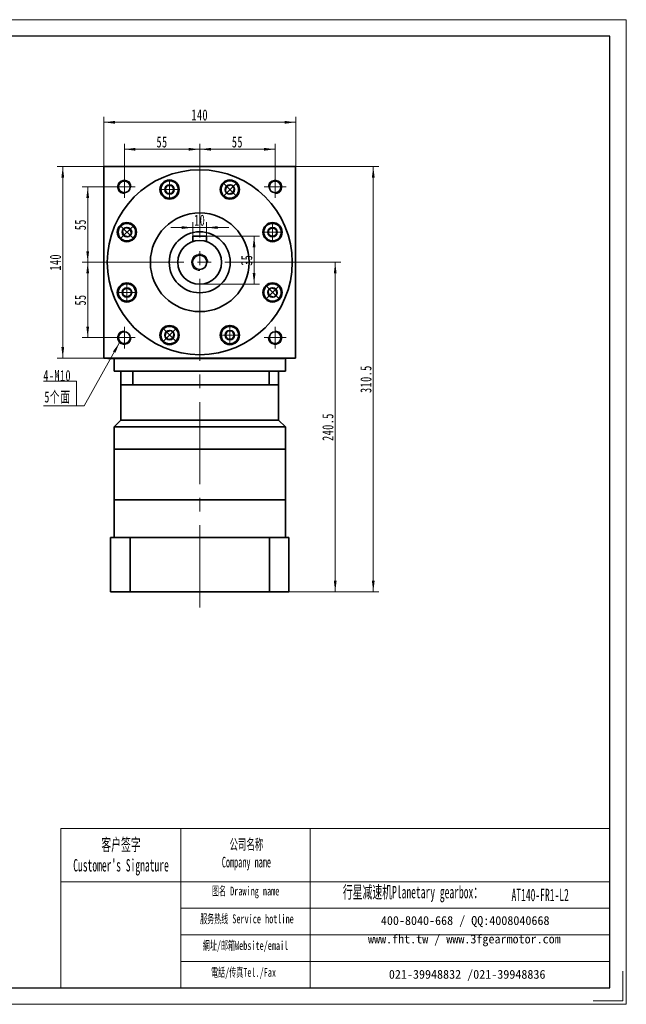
# Model space of a CAD drawing. Header units: millimetres. Extents: x 4044 to 5060, y 90 to 859.
# Tile 3 of 3: x 4617 to 5060, y 90 to 809. Entities that reach past the tile are written whole.
import ezdxf

# ---------------------------------------------------------------- set-up
doc = ezdxf.new("R2010")
doc.units = ezdxf.units.MM
doc.header["$LTSCALE"] = 5
doc.set_wipeout_variables(frame=1)
doc.linetypes.add('点画线', pattern=[18, 12, -2, 2, -2])
doc.layers.get('0').update_dxf_attribs({"lineweight": 18})
for name, color, linetype, lineweight in [('7标注层', 4, 'Continuous', 18), ('EB0', 7, 'Continuous', 35), ('SLD-0', 7, 'Continuous', 18), ('中心线层', 1, '点画线', 18), ('图框_外框线', 7, 'Continuous', 18), ('尺寸线层', 3, 'Continuous', 18), ('粗实线', 7, 'Continuous', 50), ('粗实线层', 7, 'Continuous', 35)]:
    doc.layers.add(name, color=color, linetype=linetype, lineweight=lineweight)
doc.styles.add('SLDTEXTSTYLE4', font='txt', dxfattribs={"width": 0.566667})
doc.styles.add('标准', font='txt', dxfattribs={"width": 0.667})
doc.dimstyles.new('a4-1-1.5', dxfattribs={"dimtxt": 4.5, "dimasz": 4.5, "dimexe": 2.25, "dimexo": 0, "dimgap": 0.75, "dimtad": 1, "dimdec": 3, "dimdsep": 46, "dimtxsty": '标准', "dimblk": '_CAXARROW', "dimcen": 0, "dimdle": 9, "dimazin": 2, "dimtfac": 0.707107, "dimtdec": 3, "dimtix": 1, "dimtmove": 2, "dimatfit": 3, "dimfxl": 0, "dimfrac": 2, "dimtolj": 1, "dimarcsym": 0})

# ---------------------------------------------------------------- blocks, each defined once
blk = doc.blocks.new('*X23')
at = {"layer": '尺寸线层', "linetype": 'Continuous'}
blk.add_hatch(color=0, dxfattribs=at).paths.add_polyline_path([(31.37, 46.34), (28.29, 38.78), (26.53, 39.77)], flags=0)
at = {"layer": '尺寸线层', "color": 0, "linetype": 'Continuous'}
blk.add_line((31.37, 46.34), (5.4, 0), dxfattribs=at)
at = {"layer": '尺寸线层', "color": 0}
for p, q in [((0, 18.1), (-24.14, 18.1)), ((0, 0), (0, 18.1)), ((0, 0), (-24.14, 0)), ((5.4, 0), (0, 0))]:
    blk.add_line(p, q, dxfattribs=at)
at = {"layer": '尺寸线层', "color": 0, "insert": (-4.05, 1.62), "char_height": 8.1, "width": 40.1721, "attachment_point": 9, "line_spacing_factor": 1.15057, "style": '标准'}
blk.add_mtext('\\T1.1;4-M10\\P5个面', dxfattribs=at)
blk = doc.blocks.new('*X24')
at = {"layer": '尺寸线层', "linetype": 'Continuous'}
for points in [[(4678.86, 734.23), (4686.96, 735.24), (4686.96, 733.21)], [(4818.86, 734.23), (4810.76, 735.24), (4810.76, 733.21)]]:
    blk.add_hatch(color=0, dxfattribs=at).paths.add_polyline_path(points, flags=0)
at = {"layer": '尺寸线层', "color": 0, "linetype": 'Continuous'}
for p, q in [((4678.86, 702.03), (4678.86, 738.28)), ((4678.86, 734.23), (4818.86, 734.23)), ((4818.86, 702.03), (4818.86, 738.28))]:
    blk.add_line(p, q, dxfattribs=at)
at = {"layer": '尺寸线层', "color": 0, "insert": (4748.86, 739.56), "char_height": 8.1, "width": 22.067, "attachment_point": 5, "line_spacing_factor": 1.15057, "style": '标准'}
blk.add_mtext('\\T1.1;140', dxfattribs=at)
blk = doc.blocks.new('_CAXARROW')
blk.add_hatch(color=0).paths.add_polyline_path([(0, 0), (-1, 0.125), (-1, -0.125)], flags=0)
blk = doc.blocks.new('*X25')
at = {"layer": '尺寸线层', "linetype": 'Continuous'}
for points in [[(4693.86, 714.54), (4701.96, 713.53), (4701.96, 715.55)], [(4748.86, 714.54), (4740.76, 713.53), (4740.76, 715.55)]]:
    blk.add_hatch(color=0, dxfattribs=at).paths.add_polyline_path(points, flags=0)
at = {"layer": '尺寸线层', "color": 0, "linetype": 'Continuous'}
for p, q in [((4693.86, 695.03), (4693.86, 718.59)), ((4748.86, 714.54), (4693.86, 714.54)), ((4748.86, 705.03), (4748.86, 718.59))]:
    blk.add_line(p, q, dxfattribs=at)
at = {"layer": '尺寸线层', "color": 0, "insert": (4721.36, 719.83), "char_height": 8.1, "width": 16.2, "attachment_point": 5, "line_spacing_factor": 1.15057, "style": '标准'}
blk.add_mtext('\\T1.1;55', dxfattribs=at)
blk = doc.blocks.new('*X26')
at = {"layer": '尺寸线层', "linetype": 'Continuous'}
for points in [[(4748.86, 714.54), (4756.96, 715.55), (4756.96, 713.53)], [(4803.86, 714.54), (4795.76, 715.55), (4795.76, 713.53)]]:
    blk.add_hatch(color=0, dxfattribs=at).paths.add_polyline_path(points, flags=0)
at = {"layer": '尺寸线层', "color": 0, "linetype": 'Continuous'}
for p, q in [((4748.86, 705.03), (4748.86, 718.59)), ((4748.86, 714.54), (4803.86, 714.54)), ((4803.86, 695.03), (4803.86, 718.59))]:
    blk.add_line(p, q, dxfattribs=at)
at = {"layer": '尺寸线层', "color": 0, "insert": (4776.36, 719.83), "char_height": 8.1, "width": 16.2, "attachment_point": 5, "line_spacing_factor": 1.15057, "style": '标准'}
blk.add_mtext('\\T1.1;55', dxfattribs=at)
blk = doc.blocks.new('*X27')
at = {"layer": '尺寸线层', "linetype": 'Continuous'}
for points in [[(4667.11, 687.03), (4666.1, 678.93), (4668.13, 678.93)], [(4667.11, 632.03), (4666.1, 640.13), (4668.13, 640.13)]]:
    blk.add_hatch(color=0, dxfattribs=at).paths.add_polyline_path(points, flags=0)
at = {"layer": '尺寸线层', "color": 0, "linetype": 'Continuous'}
for p, q in [((4685.86, 687.03), (4663.06, 687.03)), ((4667.11, 632.03), (4667.11, 687.03)), ((4677.29, 632.03), (4663.06, 632.03))]:
    blk.add_line(p, q, dxfattribs=at)
at = {"layer": '尺寸线层', "color": 0, "insert": (4661.83, 659.53), "char_height": 8.1, "width": 16.2, "attachment_point": 5, "rotation": 90, "line_spacing_factor": 1.15057, "style": '标准'}
blk.add_mtext('\\T1.1;55', dxfattribs=at)
blk = doc.blocks.new('*X28')
at = {"layer": '尺寸线层', "linetype": 'Continuous'}
for points in [[(4667.11, 632.03), (4668.13, 623.93), (4666.1, 623.93)], [(4667.11, 577.03), (4668.13, 585.13), (4666.1, 585.13)]]:
    blk.add_hatch(color=0, dxfattribs=at).paths.add_polyline_path(points, flags=0)
at = {"layer": '尺寸线层', "color": 0, "linetype": 'Continuous'}
for p, q in [((4677.29, 632.03), (4663.06, 632.03)), ((4667.11, 632.03), (4667.11, 577.03)), ((4685.86, 577.03), (4663.06, 577.03))]:
    blk.add_line(p, q, dxfattribs=at)
at = {"layer": '尺寸线层', "color": 0, "insert": (4661.83, 604.53), "char_height": 8.1, "width": 16.2, "attachment_point": 5, "rotation": 90, "line_spacing_factor": 1.15057, "style": '标准'}
blk.add_mtext('\\T1.1;55', dxfattribs=at)
blk = doc.blocks.new('*X29')
at = {"layer": '尺寸线层', "linetype": 'Continuous'}
for points in [[(4648.92, 702.03), (4649.94, 693.93), (4647.91, 693.93)], [(4648.92, 562.03), (4649.94, 570.13), (4647.91, 570.13)]]:
    blk.add_hatch(color=0, dxfattribs=at).paths.add_polyline_path(points, flags=0)
at = {"layer": '尺寸线层', "color": 0, "linetype": 'Continuous'}
for p, q in [((4678.86, 702.03), (4644.87, 702.03)), ((4648.92, 702.03), (4648.92, 562.03)), ((4681.72, 562.03), (4644.87, 562.03))]:
    blk.add_line(p, q, dxfattribs=at)
at = {"layer": '尺寸线层', "color": 0, "insert": (4643.59, 632.03), "char_height": 8.1, "width": 22.067, "attachment_point": 5, "rotation": 90, "line_spacing_factor": 1.15057, "style": '标准'}
blk.add_mtext('\\T1.1;140', dxfattribs=at)
blk = doc.blocks.new('*X30')
at = {"layer": '中心线层', "linetype": '点画线', "lineweight": 18}
for p, q in [((0, -7.37), (0, 7.37)), ((-7.37, 0), (7.37, 0))]:
    blk.add_line(p, q, dxfattribs=at)
at = {"layer": '粗实线层'}
for p, q in [((-3.46, 0), (-1.73, 3)), ((-3.46, 0), (-1.73, -3)), ((-1.73, 3), (1.73, 3)), ((3.46, 0), (1.73, 3)), ((3.46, 0), (1.73, 3)), ((3.46, 0), (1.73, -3)), ((-1.73, -3), (1.73, -3))]:
    blk.add_line(p, q, dxfattribs=at)
blk.add_circle((0, 0), 3.46, dxfattribs=at)
for start, end in [(0, 180), (180, 360)]:
    blk.add_arc((0, 0), 6.37, start, end, dxfattribs=at)
blk = doc.blocks.new('*X38')
at = {"layer": '尺寸线层', "linetype": 'Continuous'}
for points in [[(4788.53, 651.03), (4789.54, 642.93), (4787.52, 642.93)], [(4788.53, 616.03), (4789.54, 624.13), (4787.52, 624.13)]]:
    blk.add_hatch(color=0, dxfattribs=at).paths.add_polyline_path(points, flags=0)
at = {"layer": '尺寸线层', "color": 0, "linetype": 'Continuous'}
for p, q in [((4753.86, 651.03), (4792.58, 651.03)), ((4788.53, 651.03), (4788.53, 616.03)), ((4748.86, 616.03), (4792.58, 616.03))]:
    blk.add_line(p, q, dxfattribs=at)
at = {"layer": '尺寸线层', "color": 0, "insert": (4783.2, 633.53), "char_height": 8.1, "width": 16.2, "attachment_point": 5, "rotation": 90, "line_spacing_factor": 1.15057, "style": '标准'}
blk.add_mtext('\\T1.1;35', dxfattribs=at)
blk = doc.blocks.new('*X39')
at = {"layer": '尺寸线层', "linetype": 'Continuous'}
for points in [[(4743.86, 657.4), (4735.76, 656.39), (4735.76, 658.41)], [(4753.86, 657.4), (4761.96, 656.39), (4761.96, 658.41)]]:
    blk.add_hatch(color=0, dxfattribs=at).paths.add_polyline_path(points, flags=0)
at = {"layer": '尺寸线层', "color": 0, "linetype": 'Continuous'}
for p, q in [((4743.86, 651.03), (4743.86, 661.45)), ((4753.86, 651.03), (4753.86, 661.45)), ((4770.06, 657.4), (4727.66, 657.4))]:
    blk.add_line(p, q, dxfattribs=at)
at = {"layer": '尺寸线层', "color": 0, "insert": (4748.86, 662.73), "char_height": 8.1, "width": 16.2, "attachment_point": 5, "line_spacing_factor": 1.15057, "style": '标准'}
blk.add_mtext('\\T1.1;10', dxfattribs=at)
blk = doc.blocks.new('*X44')
at = {"layer": '尺寸线层', "linetype": 'Continuous'}
for points in [[(4875.48, 702.03), (4876.49, 693.93), (4874.47, 693.93)], [(4875.48, 391.53), (4876.49, 399.63), (4874.47, 399.63)]]:
    blk.add_hatch(color=0, dxfattribs=at).paths.add_polyline_path(points, flags=0)
at = {"layer": '尺寸线层', "color": 0, "linetype": 'Continuous'}
for p, q in [((4818.86, 702.03), (4879.53, 702.03)), ((4875.48, 702.03), (4875.48, 391.53)), ((4813.86, 391.53), (4879.53, 391.53))]:
    blk.add_line(p, q, dxfattribs=at)
at = {"layer": '尺寸线层', "color": 0, "insert": (4870.15, 546.78), "char_height": 8.1, "width": 39.6318, "attachment_point": 5, "rotation": 90, "line_spacing_factor": 1.15057, "style": '标准'}
blk.add_mtext('\\T1.1;310.5', dxfattribs=at)
blk = doc.blocks.new('*X45')
at = {"layer": '尺寸线层', "linetype": 'Continuous'}
for points in [[(4847.72, 632.03), (4848.73, 623.93), (4846.71, 623.93)], [(4847.72, 391.53), (4848.73, 399.63), (4846.71, 399.63)]]:
    blk.add_hatch(color=0, dxfattribs=at).paths.add_polyline_path(points, flags=0)
at = {"layer": '尺寸线层', "color": 0, "linetype": 'Continuous'}
for p, q in [((4817.61, 632.03), (4851.77, 632.03)), ((4847.72, 632.03), (4847.72, 391.53)), ((4813.86, 391.53), (4851.77, 391.53))]:
    blk.add_line(p, q, dxfattribs=at)
at = {"layer": '尺寸线层', "color": 0, "insert": (4842.39, 511.78), "char_height": 8.1, "width": 39.7519, "attachment_point": 5, "rotation": 90, "line_spacing_factor": 1.15057, "style": '标准'}
blk.add_mtext('\\T1.1;240.5', dxfattribs=at)

msp = doc.modelspace()

# ---------------------------------------------------------------- linework, layer by layer
for p, q in [((4691.3614, 458.5317), (4806.3614, 458.5317)), ((4735.092, 218.629), (4735.092, 102.4426))]:
    msp.add_line(p, q)
at = {"color": 7, "linetype": 'Continuous', "lineweight": 0}
for centre, start, end in [((4693.8569, 687.0313), 0, 195), ((4803.8569, 687.0313), 270, 105), ((4693.8569, 577.0313), 90, 285), ((4803.8569, 577.0313), 180, 15)]:
    msp.add_arc(centre, 5, start, end, dxfattribs=at)
at = {"layer": '7标注层', "color": 0}
msp.add_line((4647.4475, 218.629), (4647.4475, 102.4625), dxfattribs=at)
at = {"layer": 'EB0'}
for p, q in [((4691.3569, 552.5317), (4691.3569, 516.8771)), ((4806.3569, 552.5313), (4691.3569, 552.5313)), ((4806.3569, 552.5313), (4803.8569, 552.5313)), ((4806.3569, 552.5317), (4806.3569, 516.8771)), ((4806.3569, 542.5317), (4691.3569, 542.5317)), ((4691.3569, 516.8771), (4686.3614, 511.8817)), ((4686.3614, 511.8817), (4686.3614, 495.5317)), ((4691.3614, 517.1829), (4691.3614, 516.8817)), ((4806.3569, 516.8771), (4811.3523, 511.8817)), ((4811.3569, 511.8771), (4811.3569, 495.5317)), ((4811.3614, 495.5317), (4686.3614, 495.5317)), ((4686.3614, 495.5317), (4686.3614, 458.5317)), ((4811.3614, 495.5317), (4686.3614, 495.5317)), ((4811.3614, 458.5317), (4686.3614, 458.5317)), ((4686.3614, 458.5317), (4686.3614, 431.0317)), ((4811.3614, 458.5317), (4811.3614, 431.0317)), ((4813.8614, 431.0317), (4683.8614, 431.0317)), ((4683.8614, 431.0317), (4683.8614, 391.5317)), ((4686.3614, 431.0317), (4706.3614, 431.0317)), ((4811.3614, 431.0317), (4791.3614, 431.0317)), ((4813.8614, 431.0317), (4813.8614, 391.5317)), ((4683.8614, 391.5317), (4813.8614, 391.5317))]:
    msp.add_line(p, q, dxfattribs=at)
at = {"layer": '中心线层'}
for p, q in [((4748.8569, 380.0486), (4748.8569, 705.0313)), ((4693.8569, 679.0313), (4693.8569, 695.0313)), ((4803.8569, 695.0313), (4803.8569, 679.0313)), ((4685.8569, 687.0313), (4701.8569, 687.0313)), ((4795.8569, 687.0313), (4811.8569, 687.0313)), ((4677.2909, 632.0313), (4817.6069, 632.0313)), ((4693.8569, 569.0313), (4693.8569, 585.0313)), ((4803.8569, 585.0313), (4803.8569, 569.0313)), ((4701.8569, 577.0313), (4685.8569, 577.0313)), ((4811.8569, 577.0313), (4795.8569, 577.0313))]:
    msp.add_line(p, q, dxfattribs=at)
at = {"layer": '图框_外框线'}
for p, q in [((4647.4475, 218.629), (4735.092, 218.629)), ((4735.092, 218.629), (4735.092, 102.4625)), ((4735.092, 218.629), (5048.0079, 218.629)), ((4829.523, 218.629), (4829.523, 102.4625)), ((4647.4475, 179.8642), (4735.092, 179.8642)), ((4735.092, 179.8642), (5048.0079, 179.8642)), ((4735.092, 160.4817), (5048.0079, 160.4817)), ((4735.092, 141.0993), (5048.0079, 141.0993)), ((4735.092, 121.7169), (5048.0079, 121.7169))]:
    msp.add_line(p, q, dxfattribs=at)
at = {"layer": '图框_外框线', "color": 3}
msp.add_lwpolyline([(5057.6884, 114.5631), (5057.6884, 92.782), (5035.9073, 92.782)], dxfattribs=at)
at = {"layer": '粗实线', "color": 0, "lineweight": 40}
msp.add_line((4681.7249, 562.0313), (4810.3569, 562.0313), dxfattribs=at)
msp.add_line((4681.7249, 562.0313), (4810.3569, 562.0313), dxfattribs=at)
at = {"layer": '粗实线层'}
for p, q in [((4678.8569, 562.0313), (4678.8569, 702.0313)), ((4678.8569, 702.0313), (4818.8569, 702.0313)), ((4818.8569, 562.0313), (4818.8569, 702.0313)), ((4753.8569, 651.0313), (4743.8569, 651.0313)), ((4743.8569, 651.0313), (4743.8569, 647.23)), ((4753.8569, 651.0313), (4753.8569, 647.23)), ((4686.3569, 552.5313), (4686.3569, 562.0313)), ((4811.3569, 552.5313), (4811.3569, 562.0313)), ((4700.0896, 552.5313), (4686.3569, 552.5313)), ((4700.1224, 552.5317), (4700.1224, 542.5317)), ((4811.3569, 552.5313), (4797.6242, 552.5313)), ((4799.5156, 552.5317), (4799.5156, 542.5317)), ((4811.3569, 511.8771), (4686.3614, 511.8817)), ((4806.3569, 516.8771), (4691.3569, 516.8771)), ((4811.3614, 495.5317), (4811.3614, 458.5317)), ((4698.0509, 391.5317), (4698.0509, 431.0317)), ((4799.6629, 391.5317), (4799.6629, 431.0317))]:
    msp.add_line(p, q, dxfattribs=at)
msp.add_lwpolyline([(4818.8569, 562.0313), (4678.8569, 562.0313)], dxfattribs=at)
for centre, radius in [((4693.8569, 687.0313), 4.25), ((4726.8435, 685.1762), 7), ((4770.8702, 685.1762), 7), ((4803.8569, 687.0313), 4.25), ((4748.8569, 632.0313), 36), ((4695.712, 654.0446), 7), ((4748.8569, 632.0313), 22.25), ((4802.0017, 654.0446), 7), ((4748.8569, 632.0313), 16), ((4748.8569, 632.0313), 5.2), ((4695.712, 610.018), 7), ((4802.0017, 610.018), 7), ((4726.8435, 578.8865), 7), ((4770.8702, 578.8865), 7), ((4693.8569, 577.0313), 4.25), ((4803.8569, 577.0313), 4.25)]:
    msp.add_circle(centre, radius, dxfattribs=at)
at = {"layer": '粗实线层', "lineweight": 18}
for centre, radius, start, end in [((4693.8569, 687.0313), 5, 0, 271.9231652), ((4803.8569, 687.0313), 5, 270, 181.9231652), ((4748.8569, 632.0313), 6, 0, 270), ((4693.8569, 577.0313), 5, 90, 1.9231652), ((4803.8569, 577.0313), 5, 180, 91.9231652)]:
    msp.add_arc(centre, radius, start, end, dxfattribs=at)

# ---------------------------------------------------------------- block references
at = {"layer": '尺寸线层'}
msp.add_blockref('*X23', (4659.0121, 527.1985), dxfattribs=at)

# ---------------------------------------------------------------- texts
at = {"layer": 'SLD-0', "color": 1, "attachment_point": 2, "style": 'SLDTEXTSTYLE4'}
for s, insert, char_height, width in [("{\\fSimSun|b1|i0|c134|p2;客户签字\\PCustomer's Signature}", (4691.4208, 211.4574), 9.045133, 112.522389), ('{\\fSimSun|b1|i0|c134|p2;公司名称\\PCompany name}', (4782.9064, 210.9772), 7.752971, 100.376771), ('{\\fSimSun|b1|i0|c134|p2;图名 Drawing name}', (4782.3765, 176.2913), 6.460809, 82.625252), ('{\\fSimSun|b1|i0|c134|p2;  \\H1.1667x;行星减速机Planetary gearbox\\fSimSun|b0|i0|c134|p2;：}', (4901.4855, 176.7897), 7.752971, 121.935942), ('AT140-FR1-L2', (4997.2702, 174.7312), 9.045133, 65.825775), ('{\\fSimSun|b1|i0|c134|p2;服务热线 Service hotline}', (4783.2926, 155.9754), 6.460809, 92.052469), ('{\\fSimSun|b1|i0|c134|p2;網址/邮箱Website/email}', (4782.2866, 136.51), 6.460809, 95.817955), ('{\\fSimSun|b1|i0|c134|p2;電話/传真Tel./Fax}', (4780.8391, 116.8928), 6.460809, 96.970365)]:
    msp.add_mtext(s, dxfattribs=dict(at, insert=insert, char_height=char_height, width=width))
at = {"layer": 'SLD-0', "color": 1, "char_height": 6.460809, "attachment_point": 2}
for s, insert, width in [('{\\fSimSun|b1|i0|c134|p2;400-8040-668 / QQ:4008040668}', (4942.554, 154.7409), 188.10911), ('{\\fSimSun|b1|i0|c134|p2;www.fht.tw / www.3fgearmotor.com }', (4941.9583, 141.2839), 188.320869), ('{\\fSimSun|b1|i0|c134|p2;021-39948832 /021-39948836 }', (4943.9949, 115.4802), 143.79723)]:
    msp.add_mtext(s, dxfattribs=dict(at, insert=insert, width=width))

# ---------------------------------------------------------------- dimensions: what is measured, and where the dimension line sits
at = {"layer": '尺寸线层'}
for base, p1, p2, picture, middle in [((4818.8569, 734.2273), (4678.8569, 702.0313), (4818.8569, 702.0313), '*X24', (4748.8569, 739.5598)), ((4693.8569, 714.5381), (4748.8569, 705.0313), (4693.8569, 695.0313), '*X25', (4721.3569, 719.8256)), ((4803.8569, 714.5381), (4748.8569, 705.0313), (4803.8569, 695.0313), '*X26', (4776.3569, 719.8256)), ((4743.8569, 657.4001), (4753.8569, 651.0313), (4743.8569, 651.0313), '*X39', (4748.8569, 662.7326))]:
    dim = msp.add_linear_dim(base=base, p1=p1, p2=p2, dimstyle='a4-1-1.5', override={"dimsah": 1, "dimtfill": 1, "dimtzin": 8}, dxfattribs=at)
    dim.commit()
    dim.dimension.update_dxf_attribs({"geometry": picture, "text_midpoint": middle, "dimtype": 160})
for base, p1, p2, angle, picture, middle in [((4648.9228, 562.0313), (4678.8569, 702.0313), (4681.7249, 562.0313), 270, '*X29', (4643.5903, 632.0313)), ((4875.4778, 391.5317), (4818.8569, 702.0313), (4813.8614, 391.5317), 90, '*X44', (4870.1453, 546.7815)), ((4667.1126, 687.0313), (4677.2909, 632.0313), (4685.8569, 687.0313), 90, '*X27', (4661.8251, 659.5313)), ((4667.1126, 577.0313), (4677.2909, 632.0313), (4685.8569, 577.0313), 270, '*X28', (4661.8251, 604.5313)), ((4847.7207, 391.5317), (4817.6069, 632.0313), (4813.8614, 391.5317), 90, '*X45', (4842.3882, 511.7815))]:
    dim = msp.add_linear_dim(base=base, p1=p1, p2=p2, angle=angle, dimstyle='a4-1-1.5', override={"dimsah": 1, "dimtfill": 1, "dimtzin": 8}, dxfattribs=at)
    dim.commit()
    dim.dimension.update_dxf_attribs({"geometry": picture, "text_midpoint": middle, "dimtype": 160})

# ---------------------------------------------------------------- next in the draw order: wipeouts: each hides what was drawn before it
msp.add_wipeout([(4733.2176, 685.1544), (4733.1369, 686.1645), (4733.1369, 686.1645), (4732.6068, 687.8751), (4731.6212, 689.3702), (4730.2582, 690.5317), (4728.6255, 691.2675), (4726.8526, 691.5194), (4726.8526, 691.5194), (4725.0796, 691.2675), (4723.447, 690.5317), (4722.0839, 689.3702), (4721.0983, 687.8751), (4720.5682, 686.1645), (4720.5682, 686.1645), (4720.4876, 685.1544), (4720.4876, 685.1544), (4720.7044, 683.507), (4721.3403, 681.9719), (4722.3518, 680.6537), (4723.6701, 679.6421), (4725.2052, 679.0063), (4726.8526, 678.7894), (4726.8526, 678.7894), (4728.8195, 679.1009), (4730.5938, 680.005), (4732.002, 681.4131), (4732.906, 683.1875)]).dxf.layer = '粗实线层'

# ---------------------------------------------------------------- next in the draw order: linework, layer by layer
at = {"layer": '粗实线层'}
msp.add_circle((4748.8569, 632.0313), 67.5, dxfattribs=at)

# ---------------------------------------------------------------- next in the draw order: block references
msp.add_blockref('*X30', (4726.8526, 685.1544), dxfattribs=at)

# ---------------------------------------------------------------- next in the draw order: wipeouts: each hides what was drawn before it
for points in [[(4775.3619, 680.6537), (4776.0191, 681.425), (4776.0191, 681.425), (4776.8538, 683.0093), (4777.2141, 684.7635), (4777.0716, 686.5486), (4776.4374, 688.2233), (4775.3619, 689.6551), (4775.3619, 689.6551), (4773.9301, 690.7307), (4772.2553, 691.3648), (4770.4703, 691.5074), (4768.7161, 691.1471), (4767.1317, 690.3124), (4767.1317, 690.3124), (4766.3604, 689.6551), (4766.3604, 689.6551), (4765.3489, 688.3369), (4764.713, 686.8018), (4764.4962, 685.1544), (4764.713, 683.507), (4765.3489, 681.9719), (4766.3604, 680.6537), (4766.3604, 680.6537), (4767.9715, 679.4831), (4769.8654, 678.8678), (4771.8569, 678.8678), (4773.7508, 679.4831)], [(4700.2345, 658.5364), (4699.4632, 659.1936), (4699.4632, 659.1936), (4697.8788, 660.0283), (4696.1247, 660.3886), (4694.3396, 660.2461), (4692.6649, 659.6119), (4691.233, 658.5364), (4691.233, 658.5364), (4690.1575, 657.1045), (4689.5234, 655.4298), (4689.3808, 653.6447), (4689.7411, 651.8906), (4690.5758, 650.3062), (4690.5758, 650.3062), (4691.233, 649.5349), (4691.233, 649.5349), (4692.5513, 648.5234), (4694.0864, 647.8875), (4695.7338, 647.6706), (4697.3812, 647.8875), (4698.9163, 648.5234), (4700.2345, 649.5349), (4700.2345, 649.5349), (4701.405, 651.146), (4702.0204, 653.0399), (4702.0204, 655.0313), (4701.405, 656.9253)], [(4801.9799, 647.6706), (4802.9901, 647.7513), (4802.9901, 647.7513), (4804.7006, 648.2814), (4806.1958, 649.267), (4807.3572, 650.63), (4808.093, 652.2627), (4808.3449, 654.0356), (4808.3449, 654.0356), (4808.093, 655.8086), (4807.3572, 657.4412), (4806.1958, 658.8043), (4804.7006, 659.7899), (4802.9901, 660.32), (4802.9901, 660.32), (4801.9799, 660.4006), (4801.9799, 660.4006), (4800.3325, 660.1837), (4798.7974, 659.5479), (4797.4792, 658.5364), (4796.4677, 657.2181), (4795.8318, 655.683), (4795.6149, 654.0356), (4795.6149, 654.0356), (4795.9265, 652.0687), (4796.8305, 650.2944), (4798.2387, 648.8862), (4800.013, 647.9821)], [(4695.7338, 616.392), (4694.7236, 616.3114), (4694.7236, 616.3114), (4693.0131, 615.7813), (4691.518, 614.7957), (4690.3565, 613.4326), (4689.6207, 611.8), (4689.3688, 610.027), (4689.3688, 610.027), (4689.6207, 608.2541), (4690.3565, 606.6214), (4691.518, 605.2584), (4693.0131, 604.2728), (4694.7236, 603.7427), (4694.7236, 603.7427), (4695.7338, 603.662), (4695.7338, 603.662), (4697.3812, 603.8789), (4698.9163, 604.5148), (4700.2345, 605.5263), (4701.246, 606.8445), (4701.8819, 608.3796), (4702.0988, 610.027), (4702.0988, 610.027), (4701.7873, 611.9939), (4700.8832, 613.7683), (4699.475, 615.1764), (4697.7007, 616.0805)], [(4797.4792, 605.5263), (4798.2505, 604.869), (4798.2505, 604.869), (4799.8349, 604.0344), (4801.589, 603.674), (4803.3741, 603.8166), (4805.0489, 604.4507), (4806.4807, 605.5263), (4806.4807, 605.5263), (4807.5562, 606.9581), (4808.1904, 608.6328), (4808.3329, 610.4179), (4807.9726, 612.1721), (4807.1379, 613.7564), (4807.1379, 613.7564), (4806.4807, 614.5278), (4806.4807, 614.5278), (4805.1624, 615.5393), (4803.6273, 616.1751), (4801.9799, 616.392), (4800.3325, 616.1751), (4798.7974, 615.5393), (4797.4792, 614.5278), (4797.4792, 614.5278), (4796.3087, 612.9167), (4795.6933, 611.0227), (4795.6933, 609.0313), (4796.3087, 607.1374)], [(4722.3518, 583.409), (4721.6946, 582.6377), (4721.6946, 582.6377), (4720.8599, 581.0533), (4720.4996, 579.2992), (4720.6421, 577.5141), (4721.2763, 575.8393), (4722.3518, 574.4075), (4722.3518, 574.4075), (4723.7836, 573.332), (4725.4584, 572.6978), (4727.2435, 572.5553), (4728.9976, 572.9156), (4730.582, 573.7503), (4730.582, 573.7503), (4731.3533, 574.4075), (4731.3533, 574.4075), (4732.3648, 575.7257), (4733.0007, 577.2609), (4733.2176, 578.9082), (4733.0007, 580.5556), (4732.3648, 582.0907), (4731.3533, 583.409), (4731.3533, 583.409), (4729.7422, 584.5795), (4727.8483, 585.1949), (4725.8569, 585.1949), (4723.9629, 584.5795)], [(4764.4962, 578.9082), (4764.5768, 577.8981), (4764.5768, 577.8981), (4765.1069, 576.1876), (4766.0925, 574.6924), (4767.4556, 573.531), (4769.0882, 572.7952), (4770.8612, 572.5432), (4770.8612, 572.5432), (4772.6341, 572.7952), (4774.2668, 573.531), (4775.6298, 574.6924), (4776.6154, 576.1876), (4777.1455, 577.8981), (4777.1455, 577.8981), (4777.2262, 578.9082), (4777.2262, 578.9082), (4777.0093, 580.5556), (4776.3734, 582.0907), (4775.3619, 583.409), (4774.0437, 584.4205), (4772.5085, 585.0564), (4770.8612, 585.2732), (4770.8612, 585.2732), (4768.8943, 584.9617), (4767.1199, 584.0576), (4765.7118, 582.6495), (4764.8077, 580.8751)]]:
    msp.add_wipeout(points).dxf.layer = '粗实线层'

# ---------------------------------------------------------------- next in the draw order: linework, layer by layer
at = {"layer": '图框_外框线', "color": 3}
msp.add_lwpolyline([(4043.6553, 90.3619), (5060.1086, 90.3619), (5060.1086, 809.1395), (4043.6553, 809.1395)], close=True, dxfattribs=at)
at = {"layer": '图框_外框线', "color": 3, "lineweight": 25}
msp.add_lwpolyline([(4104.1585, 102.4625), (5048.0079, 102.4625), (5048.0079, 797.0389), (4104.1585, 797.0389)], close=True, dxfattribs=at)

# ---------------------------------------------------------------- next in the draw order: block references
at = {"layer": '粗实线层'}
for p, rotation in [((4770.8612, 685.1544), 315.0000000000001), ((4695.7338, 654.0356), 45.00000000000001), ((4801.9799, 654.0356), 270), ((4801.9799, 610.027), 225.0000000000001), ((4695.7338, 610.027), 90), ((4726.8526, 578.9082), 135.0000000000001), ((4770.8612, 578.9082), 180)]:
    msp.add_blockref('*X30', p, dxfattribs=dict(at, rotation=rotation))

# ---------------------------------------------------------------- next in the draw order: dimensions: what is measured, and where the dimension line sits
at = {"layer": '尺寸线层'}
dim = msp.add_linear_dim(base=(4788.5284, 616.0313), p1=(4753.8569, 651.0313), p2=(4748.8569, 616.0313), angle=270, dimstyle='a4-1-1.5', override={"dimsah": 1, "dimtfill": 1, "dimtzin": 8}, dxfattribs=at)
dim.commit()
dim.dimension.update_dxf_attribs({"geometry": '*X38', "text_midpoint": (4783.1959, 633.5313), "dimtype": 160})

doc.saveas('drawing.dxf')
